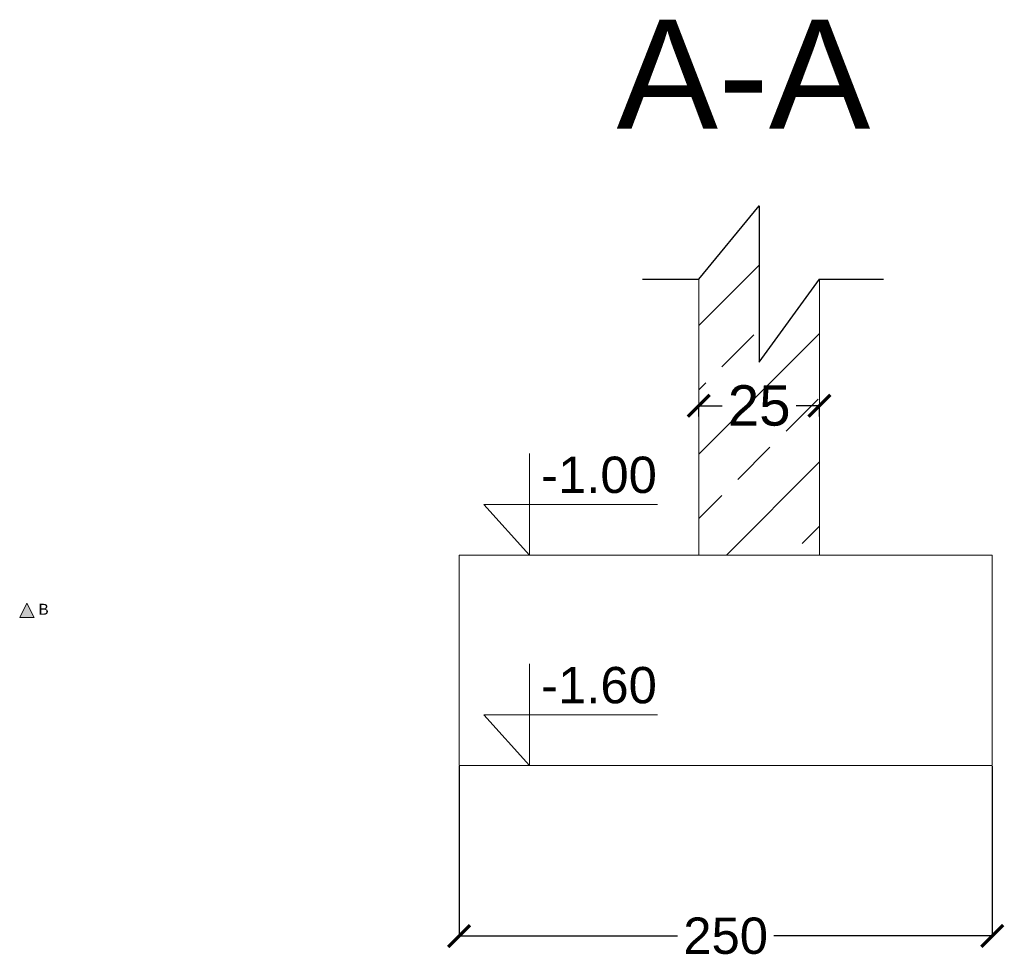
# Model space of a CAD drawing. Extents: x -7314 to 11761, y 144 to 9383.
# Tile 75 of 244: x 3902 to 6611, y 1566 to 4151. Entities that reach past the tile are written whole.
import ezdxf
from ezdxf.xclip import XClip

# ---------------------------------------------------------------- set-up
doc = ezdxf.new("R2010")
doc.units = 0
doc.header["$MEASUREMENT"] = 0
doc.header["$XCLIPFRAME"] = 0
doc.layers.add('FORMA - Arch 01 - PZT-5 Opisy ogólne', color=7, linetype='Continuous')
doc.styles.add('STYL_AUTOMATYCZNY_2', font='arial.ttf')
doc.dimstyles.get("Standard").update_dxf_attribs({"dimtxt": 0.18, "dimasz": 0.18, "dimexe": 0.18, "dimexo": 0.0625, "dimgap": 0.09, "dimtad": 0, "dimtih": 1, "dimtoh": 1, "dimdec": 4, "dimzin": 0, "dimdsep": 46, "dimtxsty": 'Standard', "dimcen": 0.09, "dimadec": 0, "dimazin": 0, "dimtfac": 1, "dimtdec": 4, "dimtofl": 0, "dimtmove": 0, "dimatfit": 3, "dimfxl": 1, "dimtolj": 1, "dimtzin": 0, "dimarcsym": 0})

# ---------------------------------------------------------------- blocks, each defined once
blk = doc.blocks.new('Rysunek_1_1', base_point=(4185.3, -5972.4))
at = {"layer": 'FORMA - Arch 01 - PZT-5 Opisy ogólne', "linetype": 'Continuous', "lineweight": 5}
blk.add_hatch(color=7, dxfattribs=at).paths.add_polyline_path([(3941.9, 2506), (3921.9, 2546), (3901.9, 2506)])
at = {"layer": 'FORMA - Arch 01 - PZT-5 Opisy ogólne', "color": 7, "linetype": 'Continuous', "lineweight": 5, "ltscale": 0.025, "flags": 128}
blk.add_lwpolyline([(3941.9, 2506), (3901.9, 2506), (3921.9, 2546)], close=True, dxfattribs=at)
at = {"layer": 'FORMA - Arch 01 - PZT-5 Opisy ogólne', "color": 7, "linetype": 'Continuous', "lineweight": 5, "insert": (3953.9, 2514), "char_height": 30, "attachment_point": 7, "style": 'STYL_AUTOMATYCZNY_2'}
blk.add_mtext('\\A1;{\\pql;\\pt0;\\fArial|b0|i0|c238|p0;\\W1.000000;B}', dxfattribs=at)
blk = doc.blocks.new('_ArchTick')
at = {"color": 0, "linetype": 'ByBlock', "transparency": 16777216, "const_width": 0.15}
blk.add_lwpolyline([(-0.5, -0.5), (0.5, 0.5)], dxfattribs=at)
blk = doc.blocks.new('*D472')
at = {"color": 0, "lineweight": -2}
for p, q in [((5770.7, 3059.8), (5770.7, 3089.1)), ((5770.7, 3089), (5834.7, 3089)), ((6102.6, 3089), (6038.6, 3089)), ((6102.6, 3059.8), (6102.6, 3089.1))]:
    blk.add_line(p, q, dxfattribs=at)
at = {"layer": 'Defpoints', "color": 0}
for p in [(6102.6, 3089), (5770.7, 3057.8), (6102.6, 3057.8)]:
    blk.add_point(p, dxfattribs=at)
at = {"color": 0, "linetype": 'ByBlock', "lineweight": -2, "xscale": 60, "yscale": 60, "zscale": 60, "rotation": 180}
blk.add_blockref('_ArchTick', (5770.7, 3089), dxfattribs=at)
at = {"color": 0, "linetype": 'ByBlock', "lineweight": -2, "xscale": 60, "yscale": 60, "zscale": 60}
blk.add_blockref('_ArchTick', (6102.6, 3089), dxfattribs=at)
at = {"color": 1, "lineweight": 20, "insert": (5936.7, 3089), "char_height": 100, "attachment_point": 5, "style": 'STYL_AUTOMATYCZNY_2'}
blk.add_mtext('\\A1;\\A1;{\\H1.111111x;25}', dxfattribs=at)
blk = doc.blocks.new('*D473')
at = {"color": 0, "lineweight": -2}
for p, q in [((5111, 2097.4), (5111, 1630.1)), ((6578, 2097.4), (6578, 1630.1)), ((5111, 1630.2), (5712.4, 1630.2)), ((6578, 1630.2), (5976.7, 1630.2))]:
    blk.add_line(p, q, dxfattribs=at)
at = {"layer": 'Defpoints', "color": 0}
for p in [(5111, 2099.4), (6578, 2099.4), (6578, 1630.2)]:
    blk.add_point(p, dxfattribs=at)
at = {"color": 0, "linetype": 'ByBlock', "lineweight": -2, "xscale": 60, "yscale": 60, "zscale": 60, "rotation": 180}
blk.add_blockref('_ArchTick', (5111, 1630.2), dxfattribs=at)
at = {"color": 0, "linetype": 'ByBlock', "lineweight": -2, "xscale": 60, "yscale": 60, "zscale": 60}
blk.add_blockref('_ArchTick', (6578, 1630.2), dxfattribs=at)
at = {"color": 1, "lineweight": 20, "insert": (5844.5, 1630.2), "char_height": 100, "attachment_point": 5, "style": 'STYL_AUTOMATYCZNY_2'}
blk.add_mtext('\\A1;\\A1;250', dxfattribs=at)

msp = doc.modelspace()

# ---------------------------------------------------------------- block references
at = {"lineweight": 20}
ref = msp.add_blockref('Rysunek_1_1', (4185.29965, -5972.39804), dxfattribs=at)
XClip(ref).set_block_clipping_path([(254.0251470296, 246.5573808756), (9689.7973583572, 9358.9497337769)])

# ---------------------------------------------------------------- next in the draw order: hatches: boundary and pattern name
at = {"lineweight": 0, "transparency": 33554687}
h = msp.add_hatch(dxfattribs=at)
h.set_pattern_fill('ANSI33', color=5, scale=1000)
h.set_pattern_definition([(45, (0, -693.46), (-176.777, 176.777), []), (45, (176.78, -693.46), (-176.777, 176.777), [125, -62.5])])
h.paths.add_polyline_path([(5770.70575, 3437.58674), (5770.70575, 2678.0755), (6102.60788, 2678.0755), (6102.60788, 3437.58674), (5936.65681, 3209.02504), (5936.65681, 3638.85325)])

# ---------------------------------------------------------------- next in the draw order: linework, layer by layer
for p, q in [((5770.70575, 3437.58674), (5936.65681, 3638.85325)), ((5936.65681, 3638.85325), (5936.65681, 3209.02504)), ((5615.77062, 3437.58674), (5770.70575, 3437.58674)), ((5936.65681, 3209.02504), (6102.60788, 3437.58674)), ((6102.60788, 3437.58674), (6278.51589, 3437.58674))]:
    msp.add_line(p, q)
at = {"lineweight": 20}
for p, q in [((5305.10605, 2678.0755), (5305.10605, 2957.25516)), ((5305.10605, 2678.0755), (5179.29905, 2817.66533)), ((5179.29905, 2817.66533), (5656.99139, 2817.66533)), ((5305.10605, 2678.0755), (5165.51622, 2678.0755)), ((5305.10605, 2099.38968), (5305.10605, 2378.56934)), ((5305.10605, 2099.38968), (5179.29905, 2238.97951)), ((5179.29905, 2238.97951), (5656.99139, 2238.97951))]:
    msp.add_line(p, q, dxfattribs=at)
for points in [[(5770.70575, 3437.58674), (5770.70575, 2678.0755), (6102.60788, 2678.0755), (6102.60788, 3437.58674), (5936.65681, 3209.02504), (5936.65681, 3638.85325), (5770.70575, 3437.58674)], [(5111.01288, 2678.0755), (5111.01288, 2099.38968), (6578.03526, 2099.38968), (6578.03526, 2678.0755), (5111.01288, 2678.0755)]]:
    msp.add_lwpolyline(points, dxfattribs=at)

# ---------------------------------------------------------------- next in the draw order: texts
at = {"color": 3, "lineweight": 100, "width": 1.2166786, "attachment_point": 1}
for s, insert, char_height in [('{\\fArial|b0|i0|c238|p34;A-A}', (5544.09798, 4151.06408), 300), ('{\\fArial|b0|i0|c238|p34;-1.00}', (5336.83435, 2948.99704), 100), ('{\\fArial|b0|i0|c238|p34;-1.60}', (5336.83435, 2370.31122), 100)]:
    msp.add_mtext(s, dxfattribs=dict(at, insert=insert, char_height=char_height))

# ---------------------------------------------------------------- next in the draw order: dimensions: what is measured, and where the dimension line sits
at = {"lineweight": 20}
dim = msp.add_linear_dim(base=(6102.60788, 3088.96085), p1=(5770.70575, 3057.83112), p2=(6102.60788, 3057.83112), text='\\A1;{\\H1.111111x;25}', dimstyle='Standard', override={"dimtxt": 100, "dimasz": 60, "dimexo": 2, "dimgap": 21, "dimdec": 0, "dimtxsty": 'STYL_AUTOMATYCZNY_2', "dimblk1": 'ArchTick', "dimblk2": 'ArchTick', "dimsah": 1, "dimclrt": 1}, dxfattribs=at)
dim.commit()
dim.dimension.update_dxf_attribs({"geometry": '*D472', "text_midpoint": (5936.65681, 3088.96085), "dimtype": 160, "text_rotation": 360})
dim = msp.add_linear_dim(base=(6578.03526, 1630.23488), p1=(5111.01288, 2099.38968), p2=(6578.03526, 2099.38968), text='\\A1;250', dimstyle='Standard', override={"dimtxt": 100, "dimasz": 60, "dimexo": 2, "dimgap": 21, "dimdec": 0, "dimtxsty": 'STYL_AUTOMATYCZNY_2', "dimblk1": 'ArchTick', "dimblk2": 'ArchTick', "dimsah": 1, "dimclrt": 1}, dxfattribs=at)
dim.commit()
dim.dimension.update_dxf_attribs({"geometry": '*D473', "text_midpoint": (5844.52407, 1630.23488), "text_rotation": 360})

doc.saveas('drawing.dxf')
